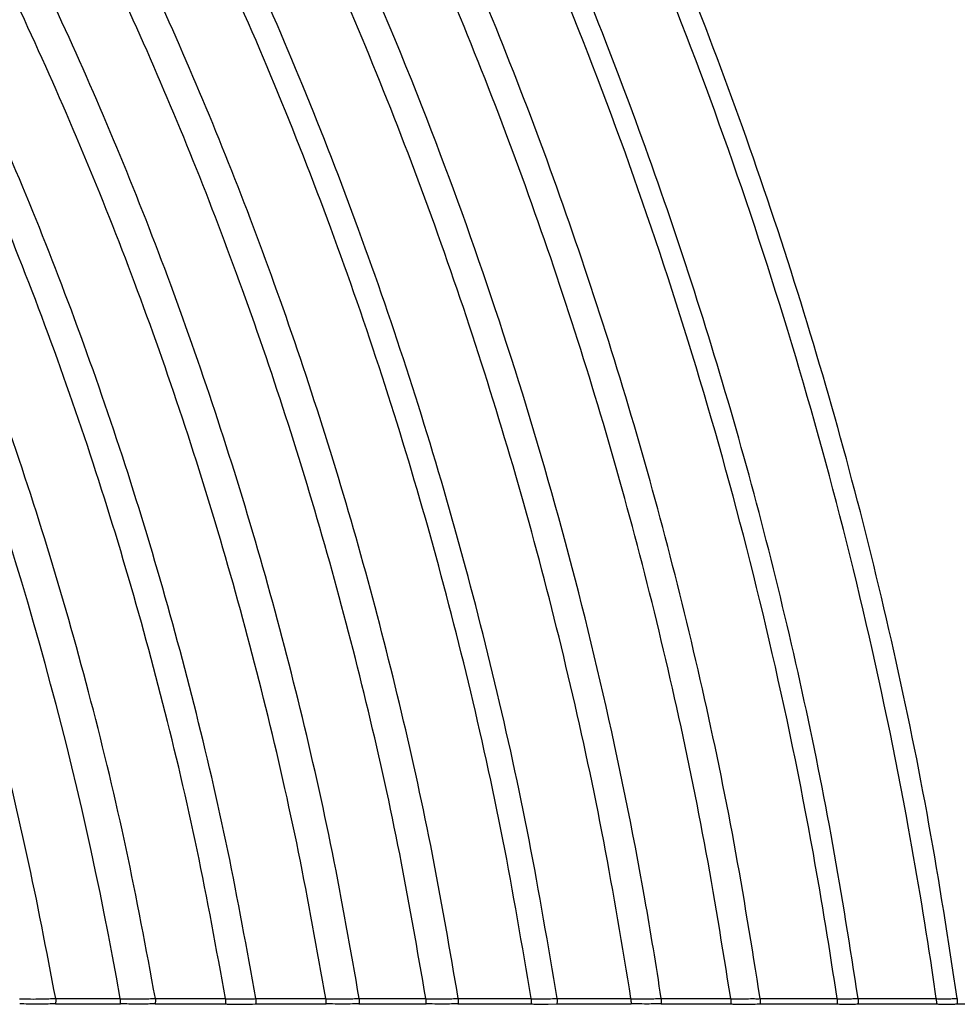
# Model space of a CAD drawing. Header units: millimetres. Extents: x 105 to 2940, y 116 to 1558.
# Tile 26 of 38: x 1651 to 1825, y 116 to 299. Entities that reach past the tile are written whole.
import ezdxf

# ---------------------------------------------------------------- set-up
doc = ezdxf.new("R2010")
doc.units = ezdxf.units.MM
doc.layers.add('FORMAT', color=7, linetype='Continuous')
doc.styles.add('SLDTEXTSTYLE0', font='TXT', dxfattribs={"width": 0.605})
doc.dimstyles.new('SLDDIMSTYLE0', dxfattribs={"dimtxt": 3.081982, "dimasz": 2, "dimexe": 0, "dimexo": 0.0625, "dimgap": 0.770496, "dimtad": 1, "dimdec": 0, "dimrnd": 1e-09, "dimzin": 12, "dimdsep": 46, "dimtxsty": 'SLDTEXTSTYLE0', "dimsah": 1, "dimcen": 0.09, "dimadec": 0, "dimazin": 3, "dimtfac": 1, "dimtofl": 0, "dimtmove": 0, "dimatfit": 3, "dimfxl": 1, "dimfrac": 2, "dimtolj": 1, "dimtzin": 12, "dimarcsym": 0})

# ---------------------------------------------------------------- blocks, each defined once
blk = doc.blocks.new('_D_6')
at = {"layer": 'FORMAT'}
for p, q in [((1677.08, 650.44), (2159.9, 650.44)), ((2158.91, 650.44), (2158.91, 116.91)), ((2045.75, 116.91), (2159.9, 116.91))]:
    blk.add_line(p, q, dxfattribs=at)
for points in [[(2158.91, 650.44), (2158.41, 648.44), (2159.41, 648.44)], [(2158.91, 116.91), (2159.41, 118.91), (2158.41, 118.91)]]:
    blk.add_solid(points, dxfattribs=at)
at = {"layer": 'FORMAT', "insert": (2154.82, 380.15), "char_height": 3.175, "attachment_point": 1, "rotation": 90, "style": 'SLDTEXTSTYLE0'}
blk.add_mtext('534', dxfattribs=at)

msp = doc.modelspace()

# ---------------------------------------------------------------- linework, layer by layer
at = {"color": 7, "linetype": 'Continuous', "lineweight": 25}
for p, q in [((1657.847, 115.91), (1669.948, 115.91)), ((1657.904, 116.935), (1657.907, 116.91)), ((1657.907, 116.91), (1669.889, 116.91)), ((1669.889, 116.91), (1669.891, 116.88)), ((1676.358, 115.91), (1689.497, 115.91)), ((1676.413, 116.933), (1676.416, 116.91)), ((1676.416, 116.91), (1689.438, 116.91)), ((1689.438, 116.91), (1689.44, 116.881)), ((1695.011, 115.91), (1708.097, 115.91)), ((1695.067, 116.932), (1695.069, 116.91)), ((1695.069, 116.91), (1708.045, 116.91)), ((1708.045, 116.91), (1708.047, 116.885)), ((1714.22, 115.91), (1726.681, 115.91)), ((1714.269, 116.929), (1714.271, 116.91)), ((1714.271, 116.91), (1726.633, 116.91)), ((1726.633, 116.91), (1726.635, 116.887)), ((1732.604, 115.91), (1746.242, 115.91)), ((1732.649, 116.928), (1732.651, 116.91)), ((1732.651, 116.91), (1746.191, 116.91)), ((1746.191, 116.91), (1746.193, 116.887)), ((1749.379, 115.872), (1750.958, 115.917)), ((1750.96, 115.91), (1764.775, 115.91)), ((1751.007, 116.928), (1751.008, 116.91)), ((1751.008, 116.91), (1764.732, 116.91)), ((1764.732, 116.91), (1764.733, 116.891)), ((1770.309, 115.91), (1783.299, 115.91)), ((1770.35, 116.925), (1770.351, 116.91)), ((1770.351, 116.91), (1783.26, 116.91)), ((1783.26, 116.91), (1783.261, 116.893)), ((1788.152, 115.905), (1788.681, 115.916)), ((1788.682, 115.91), (1803.034, 115.91)), ((1788.719, 116.924), (1788.72, 116.91)), ((1788.72, 116.91), (1802.992, 116.91)), ((1806.863, 115.91), (1821.468, 115.91)), ((1806.902, 116.924), (1806.904, 116.91)), ((1806.904, 116.91), (1821.43, 116.91)), ((1821.43, 116.91), (1821.431, 116.895)), ((1825.292, 115.91), (2044.76, 115.91))]:
    msp.add_line(p, q, dxfattribs=at)
at = {"color": 7, "linetype": 'Continuous', "lineweight": 25, "flags": 128}
for points in [[(1689.44, 116.881), (1689.443, 116.88), (1689.443, 116.88)], [(1802.993, 116.892), (1802.994, 116.892), (1802.994, 116.892)]]:
    msp.add_lwpolyline(points, dxfattribs=at)
at = {"color": 7, "linetype": 'Continuous', "lineweight": 25}
for points, knots in [([(1657.904, 116.935), (1656.201, 125.865), (1652.809, 143.652), (1646.368, 169.915), (1639.022, 195.652), (1630.725, 220.763), (1621.602, 245.04), (1611.709, 268.45), (1601.107, 290.985), (1589.77, 312.784), (1577.655, 333.98), (1564.781, 354.552), (1551.17, 374.471), (1536.959, 393.58), (1522.197, 411.852), (1506.938, 429.266), (1491.212, 445.787), (1474.911, 461.685), (1463.525, 471.697), (1457.762, 476.765)], [0, 0, 0, 0, 0.0649504, 0.1293696, 0.1931445, 0.2561561, 0.3182858, 0.3784139, 0.4377029, 0.4961967, 0.5539348, 0.6121084, 0.6695603, 0.7262787, 0.7822266, 0.8373639, 0.8916725, 0.9451727, 1, 1, 1, 1]), ([(1669.889, 116.91), (1662.495, 159.154), (1637.051, 250.818), (1582.536, 354.911), (1523.942, 429.966), (1490.758, 463.158), (1475.795, 476.646)], [0.53729016, 0.53729016, 0.53729016, 0.53729016, 0.5625, 0.59375, 0.6125, 0.627123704, 0.627123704, 0.627123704, 0.627123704]), ([(1676.413, 116.933), (1674.685, 126.229), (1671.243, 144.749), (1664.649, 172.103), (1657.098, 198.918), (1648.538, 225.09), (1639.105, 250.397), (1628.856, 274.798), (1617.855, 298.285), (1606.079, 321.001), (1593.48, 343.085), (1580.079, 364.515), (1565.9, 385.263), (1551.084, 405.164), (1535.684, 424.191), (1519.754, 442.316), (1503.339, 459.519), (1491.677, 470.798), (1485.586, 476.432), (1485.226, 476.765)], [0, 0, 0, 0, 0.0683841, 0.1362363, 0.2034342, 0.2698494, 0.3353509, 0.3987391, 0.4612388, 0.5228994, 0.5837654, 0.6450955, 0.7056736, 0.7654907, 0.8245074, 0.8826809, 0.93999, 0.9964552, 1, 1, 1, 1]), ([(1689.438, 116.91), (1687.758, 126.13), (1684.411, 144.505), (1678.007, 171.667), (1670.67, 198.326), (1662.353, 224.384), (1653.185, 249.62), (1643.219, 273.989), (1632.52, 297.476), (1621.062, 320.223), (1608.798, 342.371), (1595.744, 363.901), (1581.923, 384.787), (1567.464, 404.868), (1552.422, 424.126), (1536.829, 442.516), (1520.792, 460.077), (1509.611, 471.152), (1504.06, 476.65)], [0, 0, 0, 0, 0.0683219, 0.1361533, 0.203379, 0.2698779, 0.3355244, 0.3990866, 0.4617776, 0.5236465, 0.5847377, 0.6463156, 0.7071633, 0.7672944, 0.826678, 0.8852748, 0.9430477, 1, 1, 1, 1]), ([(1695.067, 116.932), (1693.409, 126.113), (1690.104, 144.41), (1683.784, 171.466), (1676.545, 198.036), (1668.337, 224.023), (1659.29, 249.207), (1649.456, 273.541), (1638.895, 297.009), (1627.584, 319.751), (1615.475, 341.909), (1602.584, 363.463), (1588.931, 384.392), (1574.642, 404.534), (1559.769, 423.872), (1544.344, 442.365), (1528.472, 460.049), (1517.4, 471.219), (1511.903, 476.765)], [0, 0, 0, 0, 0.0681907, 0.1359091, 0.203043, 0.2694748, 0.3350822, 0.3986242, 0.4613041, 0.5231703, 0.5842673, 0.6458597, 0.7067311, 0.766903, 0.8263509, 0.885037, 0.9429227, 1, 1, 1, 1]), ([(1708.045, 116.91), (1706.437, 125.993), (1703.231, 144.103), (1697.107, 170.903), (1690.093, 197.252), (1682.141, 223.059), (1673.374, 248.107), (1663.842, 272.347), (1653.603, 295.755), (1642.633, 318.471), (1630.236, 341.86), (1616.274, 365.783), (1600.613, 390.076), (1584.123, 413.35), (1566.846, 435.556), (1548.936, 456.735), (1536.32, 470.057), (1530.061, 476.667)], [0, 0, 0, 0, 0.067895, 0.1353609, 0.2022894, 0.2685702, 0.3340886, 0.3975922, 0.4602538, 0.5221205, 0.5832362, 0.6550672, 0.7259508, 0.7959264, 0.8649632, 0.9330048, 1, 1, 1, 1]), ([(1714.269, 116.929), (1712.682, 125.973), (1709.518, 144.006), (1703.479, 170.704), (1696.562, 196.966), (1688.719, 222.702), (1680.071, 247.699), (1670.669, 271.906), (1660.568, 295.297), (1649.744, 318.009), (1637.509, 341.409), (1623.728, 365.362), (1608.264, 389.706), (1591.974, 413.056), (1574.897, 435.364), (1557.185, 456.672), (1544.702, 470.101), (1538.508, 476.765)], [0, 0, 0, 0, 0.0677609, 0.1351155, 0.2019531, 0.2681666, 0.3336448, 0.3971334, 0.4597896, 0.5216591, 0.5827853, 0.6546391, 0.7255563, 0.7955834, 0.8647021, 0.9328592, 1, 1, 1, 1]), ([(1726.633, 116.91), (1725.089, 125.871), (1722.009, 143.746), (1716.139, 170.23), (1709.414, 196.308), (1701.789, 221.894), (1693.379, 246.777), (1684.234, 270.907), (1674.406, 294.252), (1663.872, 316.945), (1651.961, 340.354), (1638.539, 364.35), (1623.47, 388.779), (1607.582, 412.258), (1590.912, 434.747), (1573.599, 456.288), (1561.389, 469.912), (1555.327, 476.676)], [0, 0, 0, 0, 0.0674954, 0.1346359, 0.2012984, 0.2673818, 0.3327809, 0.3962431, 0.4588952, 0.5207757, 0.5819276, 0.6538306, 0.7248174, 0.7949408, 0.8642106, 0.9325814, 1, 1, 1, 1]), ([(1732.649, 116.928), (1731.124, 125.855), (1728.081, 143.664), (1722.285, 170.06), (1715.645, 196.064), (1708.115, 221.59), (1699.809, 246.43), (1690.777, 270.533), (1681.068, 293.865), (1670.661, 316.557), (1658.892, 339.978), (1645.626, 364), (1630.731, 388.475), (1615.02, 412.018), (1598.527, 434.592), (1581.392, 456.242), (1569.301, 469.955), (1563.297, 476.765)], [0, 0, 0, 0, 0.0673723, 0.1344167, 0.2010003, 0.2670249, 0.332388, 0.3958388, 0.4584916, 0.5203796, 0.5815455, 0.6534733, 0.7244937, 0.7946607, 0.8639956, 0.9324591, 1, 1, 1, 1]), ([(1746.191, 116.91), (1744.525, 126.778), (1741.2, 146.468), (1734.737, 175.623), (1727.262, 204.309), (1718.727, 232.412), (1709.213, 259.851), (1698.76, 286.552), (1687.413, 312.469), (1675.026, 337.976), (1661.584, 363.033), (1647.08, 387.592), (1631.772, 411.26), (1615.686, 434.005), (1598.956, 455.873), (1587.142, 469.77), (1581.273, 476.675)], [0, 0, 0, 0, 0.0748717, 0.1493877, 0.22335, 0.2966281, 0.3690862, 0.4405914, 0.511115, 0.5807165, 0.6527055, 0.7238057, 0.7940712, 0.8635426, 0.932201, 1, 1, 1, 1]), ([(1751.007, 116.928), (1749.356, 126.769), (1746.061, 146.409), (1739.659, 175.497), (1732.255, 204.13), (1723.799, 232.193), (1714.372, 259.606), (1704.014, 286.295), (1692.77, 312.212), (1680.491, 337.73), (1667.167, 362.809), (1652.787, 387.403), (1637.607, 411.118), (1621.651, 433.924), (1605.05, 455.868), (1593.325, 469.828), (1587.498, 476.765)], [0, 0, 0, 0, 0.07476919, 0.14921077, 0.2231142, 0.29635162, 0.36879008, 0.44029653, 0.51082965, 0.58044644, 0.6524573, 0.72358525, 0.79388454, 0.86339902, 0.93211906, 1, 1, 1, 1]), ([(1764.732, 116.91), (1763.125, 126.668), (1759.917, 146.152), (1753.694, 175.035), (1746.493, 203.499), (1738.268, 231.429), (1729.094, 258.75), (1719.012, 285.387), (1708.063, 311.288), (1696.103, 336.821), (1683.12, 361.946), (1669.101, 386.62), (1654.294, 410.449), (1638.72, 433.409), (1622.5, 455.547), (1611.036, 469.67), (1605.336, 476.691)], [0, 0, 0, 0, 0.0744754, 0.1487088, 0.2224473, 0.2955701, 0.3679515, 0.4394627, 0.5100286, 0.5796939, 0.6517715, 0.7229822, 0.7933798, 0.863013, 0.9318984, 1, 1, 1, 1]), ([(1770.35, 116.925), (1769.409, 123.089), (1768.393, 129.258), (1758.256, 186.594), (1727.461, 294.449), (1668.461, 403.838), (1624.551, 462.048), (1612.486, 476.765)], [0.53262912, 0.53262912, 0.53262912, 0.53262912, 0.535842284, 0.535842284, 0.5625, 0.59375, 0.604988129, 0.604988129, 0.604988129, 0.604988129]), ([(1783.26, 116.91), (1781.708, 126.566), (1778.606, 145.863), (1772.606, 174.499), (1765.656, 202.762), (1757.715, 230.536), (1748.854, 257.75), (1739.112, 284.329), (1728.526, 310.219), (1716.958, 335.779), (1704.395, 360.971), (1690.822, 385.751), (1676.478, 409.728), (1661.377, 432.879), (1645.635, 455.255), (1634.498, 469.576), (1628.959, 476.699)], [0, 0, 0, 0, 0.0740925, 0.1480679, 0.2216006, 0.2945785, 0.3668849, 0.4383992, 0.5090184, 0.578756, 0.6509282, 0.7222519, 0.792781, 0.8625645, 0.9316414, 1, 1, 1, 1]), ([(1788.719, 116.924), (1787.182, 126.553), (1784.109, 145.801), (1778.17, 174.374), (1771.288, 202.587), (1763.424, 230.322), (1754.647, 257.51), (1744.996, 284.077), (1734.509, 309.967), (1723.047, 335.54), (1710.597, 360.753), (1697.145, 385.567), (1682.926, 409.587), (1667.953, 432.794), (1652.341, 455.238), (1641.294, 469.613), (1635.799, 476.765)], [0, 0, 0, 0, 0.0739832, 0.1478875, 0.2213633, 0.2943009, 0.3665855, 0.4380995, 0.5087355, 0.5784953, 0.650696, 0.722053, 0.7926202, 0.8624466, 0.9315739, 1, 1, 1, 1]), ([(1802.992, 116.91), (1801.679, 125.874), (1800.212, 134.849), (1788.989, 197.053), (1756.532, 309.295), (1699.44, 414.316), (1660.089, 468.328), (1653.717, 476.695)], [0.53134913, 0.53134913, 0.53134913, 0.53134913, 0.535842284, 0.535842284, 0.5625, 0.59375, 0.599629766, 0.599629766, 0.599629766, 0.599629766]), ([(1806.902, 116.924), (1805.414, 126.462), (1802.436, 145.545), (1796.696, 173.9), (1790.037, 201.938), (1782.426, 229.536), (1773.927, 256.628), (1764.575, 283.145), (1754.412, 309.027), (1743.297, 334.628), (1731.219, 359.903), (1718.163, 384.813), (1704.356, 408.964), (1689.808, 432.338), (1674.627, 454.985), (1663.877, 469.528), (1658.528, 476.765)], [0, 0, 0, 0, 0.0736197, 0.1472956, 0.2205875, 0.2933929, 0.3656049, 0.437113, 0.5078067, 0.5776455, 0.6499448, 0.7214156, 0.7921112, 0.8620804, 0.931368, 1, 1, 1, 1]), ([(1821.43, 116.91), (1821.261, 118.092), (1819.728, 128.636), (1817.986, 139.195), (1806.359, 202.965), (1772.963, 317.686), (1716.886, 420.41), (1679.92, 472.05), (1676.508, 476.705)], [0.530670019, 0.530670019, 0.530670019, 0.530670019, 0.53125, 0.535842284, 0.535842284, 0.5625, 0.59375, 0.596884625, 0.596884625, 0.596884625, 0.596884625]), ([(1825.327, 116.922), (1823.663, 127.727), (1820.334, 149.35), (1813.742, 181.45), (1806, 213.15), (1797.072, 244.282), (1787.045, 274.754), (1775.968, 304.474), (1764.219, 332.583), (1751.94, 359.11), (1739.258, 384.113), (1725.839, 408.388), (1711.693, 431.919), (1696.922, 454.754), (1686.456, 469.45), (1681.247, 476.765)], [0, 0, 0, 0, 0.0837702, 0.1676477, 0.2510417, 0.3338065, 0.4157901, 0.4968358, 0.5768159, 0.6492191, 0.7208073, 0.7916329, 0.8617448, 0.9311875, 1, 1, 1, 1]), ([(1651.156, 116.877), (1651.157, 116.877), (1651.619, 116.877), (1652.89, 116.821), (1654.695, 116.838), (1656.41, 116.854), (1657.521, 116.935), (1657.904, 116.935), (1657.904, 116.935)], [0, 0, 0, 0, 0.0000098, 0.2290132, 0.5327742, 0.8101042, 0.9999902, 1, 1, 1, 1]), ([(1651.224, 115.92), (1651.227, 115.926), (1651.23, 115.933), (1651.234, 115.943), (1651.234, 115.944)], [0, 0, 0, 0, 0.867904, 1, 1, 1, 1]), ([(1657.825, 115.944), (1657.394, 115.927), (1656.373, 115.886), (1654.687, 115.864), (1652.913, 115.88), (1651.75, 115.924), (1651.234, 115.944)], [0, 0, 0, 0, 0.19750755, 0.4677774, 0.76392606, 1, 1, 1, 1]), ([(1657.838, 115.916), (1657.834, 115.923), (1657.83, 115.93), (1657.826, 115.943), (1657.825, 115.944)], [0, 0, 0, 0, 0.8973535, 1, 1, 1, 1]), ([(1657.907, 116.91), (1657.908, 116.798), (1657.912, 116.574), (1657.904, 116.274), (1657.889, 116.05), (1657.868, 115.922), (1657.853, 115.922), (1657.847, 115.922)], [0, 0, 0, 0, 0.2137741, 0.427545, 0.641388, 0.855789, 1, 1, 1, 1]), ([(1669.891, 116.88), (1669.89, 116.768), (1669.888, 116.545), (1669.895, 116.25), (1669.911, 116.035), (1669.929, 115.917), (1669.943, 115.922), (1669.948, 115.924)], [0, 0, 0, 0, 0.2180605, 0.4361278, 0.6542915, 0.8729661, 1, 1, 1, 1]), ([(1669.891, 116.88), (1669.892, 116.88), (1669.893, 116.88), (1669.894, 116.88), (1669.894, 116.88)], [0, 0, 0, 0, 0.97984828, 1, 1, 1, 1]), ([(1669.894, 116.88), (1669.894, 116.88), (1670.341, 116.88), (1671.571, 116.828), (1673.313, 116.844), (1674.969, 116.859), (1676.043, 116.933), (1676.413, 116.933), (1676.413, 116.933)], [0, 0, 0, 0, 0.0000102, 0.2292245, 0.5329405, 0.8099957, 0.9999898, 1, 1, 1, 1]), ([(1669.959, 115.92), (1669.962, 115.926), (1669.965, 115.932), (1669.968, 115.943), (1669.968, 115.944)], [0, 0, 0, 0, 0.8672067, 1, 1, 1, 1]), ([(1676.338, 115.944), (1675.921, 115.928), (1674.934, 115.891), (1673.305, 115.87), (1671.592, 115.884), (1670.467, 115.926), (1669.968, 115.944)], [0, 0, 0, 0, 0.1975392, 0.4676278, 0.7638226, 1, 1, 1, 1]), ([(1676.35, 115.916), (1676.346, 115.923), (1676.342, 115.93), (1676.338, 115.943), (1676.338, 115.944)], [0, 0, 0, 0, 0.8948369, 1, 1, 1, 1]), ([(1676.416, 116.91), (1676.417, 116.798), (1676.42, 116.574), (1676.413, 116.274), (1676.398, 116.05), (1676.379, 115.922), (1676.364, 115.922), (1676.358, 115.922)], [0, 0, 0, 0, 0.2138553, 0.4277053, 0.6416288, 0.8560439, 1, 1, 1, 1]), ([(1689.44, 116.881), (1689.439, 116.769), (1689.436, 116.545), (1689.444, 116.251), (1689.46, 116.035), (1689.478, 115.916), (1689.492, 115.921), (1689.498, 115.923)], [0, 0, 0, 0, 0.2165741, 0.4331449, 0.6498305, 0.8670207, 1, 1, 1, 1]), ([(1689.443, 116.88), (1689.443, 116.88), (1689.861, 116.88), (1690.932, 116.842), (1692.456, 116.836), (1693.84, 116.922), (1694.769, 116.858), (1695.067, 116.932), (1695.067, 116.932)], [0, 0, 0, 0, 0.0000118, 0.2483807, 0.537456, 0.818961, 0.9999879, 1, 1, 1, 1]), ([(1689.497, 115.913), (1689.855, 115.898), (1690.909, 115.854), (1691.978, 115.854), (1692.685, 115.854)], [0, 0, 0, 0, 0.33919383, 1, 1, 1, 1]), ([(1692.685, 115.854), (1692.708, 115.854), (1693.487, 115.846), (1694.261, 115.879), (1695.012, 115.91)], [0, 0, 0, 0, 0.0298795, 1, 1, 1, 1]), ([(1695.069, 116.91), (1695.07, 116.798), (1695.073, 116.574), (1695.066, 116.274), (1695.051, 116.05), (1695.032, 115.922), (1695.017, 115.922), (1695.011, 115.922)], [0, 0, 0, 0, 0.2139615, 0.427918, 0.6419479, 0.8564698, 1, 1, 1, 1]), ([(1708.047, 116.885), (1708.046, 116.773), (1708.044, 116.549), (1708.051, 116.255), (1708.064, 116.034), (1708.084, 115.911), (1708.101, 115.903), (1708.112, 115.932), (1708.115, 115.942), (1708.115, 115.944)], [0, 0, 0, 0, 0.1859387, 0.3718862, 0.5578896, 0.7442287, 0.9310251, 0.9905808, 1, 1, 1, 1]), ([(1708.047, 116.885), (1708.048, 116.885), (1708.049, 116.885), (1708.049, 116.885), (1708.049, 116.885)], [0, 0, 0, 0, 0.9745857, 1, 1, 1, 1]), ([(1708.049, 116.885), (1708.049, 116.885), (1708.403, 116.885), (1709.574, 116.841), (1711.225, 116.853), (1712.883, 116.867), (1713.911, 116.929), (1714.269, 116.929), (1714.269, 116.929)], [0, 0, 0, 0, 0.0000107, 0.1902918, 0.5326735, 0.8075532, 0.9999893, 1, 1, 1, 1]), ([(1714.202, 115.944), (1713.8, 115.931), (1712.855, 115.899), (1711.221, 115.881), (1709.589, 115.895), (1708.514, 115.931), (1708.115, 115.944)], [0, 0, 0, 0, 0.19933157, 0.46787567, 0.80246107, 1, 1, 1, 1]), ([(1714.213, 115.916), (1714.21, 115.923), (1714.206, 115.93), (1714.203, 115.942), (1714.202, 115.944)], [0, 0, 0, 0, 0.8871423, 1, 1, 1, 1]), ([(1714.271, 116.91), (1714.272, 116.798), (1714.275, 116.573), (1714.268, 116.274), (1714.255, 116.05), (1714.238, 115.922), (1714.225, 115.922), (1714.22, 115.922)], [0, 0, 0, 0, 0.2140552, 0.4281075, 0.6422288, 0.8567249, 1, 1, 1, 1]), ([(1726.635, 116.887), (1726.634, 116.775), (1726.631, 116.551), (1726.638, 116.256), (1726.65, 116.035), (1726.668, 115.911), (1726.685, 115.903), (1726.695, 115.932), (1726.698, 115.942), (1726.698, 115.944)], [0, 0, 0, 0, 0.1857827, 0.3715711, 0.5574034, 0.7435453, 0.930074, 0.9902855, 1, 1, 1, 1]), ([(1726.635, 116.887), (1726.635, 116.887), (1726.636, 116.887), (1726.637, 116.887), (1726.637, 116.887)], [0, 0, 0, 0, 0.9708085, 1, 1, 1, 1]), ([(1726.637, 116.887), (1726.637, 116.887), (1726.969, 116.887), (1728.101, 116.847), (1729.695, 116.859), (1731.308, 116.871), (1732.302, 116.928), (1732.649, 116.928), (1732.649, 116.928)], [0, 0, 0, 0, 0.0000111, 0.1847528, 0.5330276, 0.8070447, 0.9999889, 1, 1, 1, 1]), ([(1732.587, 115.944), (1732.197, 115.932), (1731.283, 115.903), (1729.692, 115.887), (1728.114, 115.9), (1727.073, 115.932), (1726.698, 115.944)], [0, 0, 0, 0, 0.1996135, 0.4675232, 0.8081568, 1, 1, 1, 1]), ([(1732.651, 116.91), (1732.652, 116.798), (1732.655, 116.573), (1732.649, 116.274), (1732.636, 116.047), (1732.618, 115.916), (1732.601, 115.901), (1732.591, 115.93), (1732.587, 115.942), (1732.587, 115.944)], [0, 0, 0, 0, 0.1834779, 0.3669584, 0.550486, 0.7342985, 0.9184953, 0.990455, 1, 1, 1, 1]), ([(1746.193, 116.887), (1746.192, 116.775), (1746.19, 116.551), (1746.196, 116.255), (1746.209, 116.038), (1746.225, 115.918), (1746.237, 115.922), (1746.242, 115.923)], [0, 0, 0, 0, 0.21628207, 0.432569, 0.64892435, 0.86563659, 1, 1, 1, 1]), ([(1746.193, 116.887), (1746.194, 116.887), (1746.194, 116.887), (1746.195, 116.887), (1746.195, 116.887)], [0, 0, 0, 0, 0.9699458, 1, 1, 1, 1]), ([(1746.195, 116.887), (1746.195, 116.887), (1746.557, 116.887), (1747.482, 116.857), (1748.787, 116.869), (1749.97, 116.88), (1750.751, 116.928), (1751.007, 116.928), (1751.007, 116.928)], [0, 0, 0, 0, 0.0000138, 0.2514206, 0.5410319, 0.8222282, 0.9999862, 1, 1, 1, 1]), ([(1746.242, 115.912), (1746.551, 115.902), (1747.585, 115.868), (1748.642, 115.851), (1749.373, 115.872), (1749.379, 115.872)], [0, 0, 0, 0, 0.2980128, 0.9948711, 1, 1, 1, 1]), ([(1751.008, 116.91), (1751.01, 116.798), (1751.012, 116.573), (1751.006, 116.274), (1750.993, 116.049), (1750.977, 115.92), (1750.964, 115.921), (1750.958, 115.921)], [0, 0, 0, 0, 0.2109056, 0.4218095, 0.6327814, 0.8440745, 1, 1, 1, 1]), ([(1764.733, 116.891), (1764.732, 116.779), (1764.731, 116.555), (1764.736, 116.259), (1764.747, 116.036), (1764.763, 115.912), (1764.778, 115.903), (1764.787, 115.931), (1764.789, 115.942), (1764.79, 115.944)], [0, 0, 0, 0, 0.18552664, 0.3710444, 0.55661742, 0.74240881, 0.92851753, 0.98969458, 1, 1, 1, 1]), ([(1764.733, 116.891), (1764.734, 116.891), (1764.734, 116.891), (1764.735, 116.891), (1764.735, 116.891)], [0, 0, 0, 0, 0.9632126, 1, 1, 1, 1]), ([(1764.735, 116.891), (1765.667, 116.87), (1766.604, 116.862), (1768.011, 116.87), (1768.48, 116.877), (1769.416, 116.896), (1769.884, 116.911), (1770.35, 116.925)], [0, 0, 0, 0, 0.5, 0.5, 0.75, 0.75, 1, 1, 1, 1]), ([(1770.294, 115.944), (1769.929, 115.934), (1769.075, 115.911), (1767.574, 115.897), (1766.101, 115.908), (1765.126, 115.935), (1764.79, 115.944)], [0, 0, 0, 0, 0.19986371, 0.46684864, 0.81625102, 1, 1, 1, 1]), ([(1770.303, 115.916), (1770.3, 115.923), (1770.298, 115.93), (1770.295, 115.942), (1770.294, 115.944)], [0, 0, 0, 0, 0.8747194, 1, 1, 1, 1]), ([(1770.351, 116.91), (1770.352, 116.798), (1770.354, 116.573), (1770.349, 116.273), (1770.338, 116.049), (1770.324, 115.922), (1770.313, 115.922), (1770.309, 115.922)], [0, 0, 0, 0, 0.214276, 0.4285546, 0.6428639, 0.8574439, 1, 1, 1, 1]), ([(1783.261, 116.893), (1783.26, 116.781), (1783.258, 116.557), (1783.263, 116.26), (1783.273, 116.04), (1783.286, 115.919), (1783.295, 115.922), (1783.299, 115.923)], [0, 0, 0, 0, 0.2160339, 0.4320589, 0.6481287, 0.8644014, 1, 1, 1, 1]), ([(1783.261, 116.893), (1783.261, 116.893), (1783.262, 116.893), (1783.262, 116.893), (1783.262, 116.893)], [0, 0, 0, 0, 0.9567164, 1, 1, 1, 1]), ([(1783.262, 116.893), (1783.262, 116.893), (1783.534, 116.893), (1784.564, 116.867), (1786.006, 116.85), (1787.493, 116.932), (1788.409, 116.846), (1788.719, 116.924), (1788.719, 116.924)], [0, 0, 0, 0, 0.0000122, 0.1666526, 0.5339273, 0.8052124, 0.9999875, 1, 1, 1, 1]), ([(1783.299, 115.911), (1783.544, 115.905), (1784.667, 115.874), (1786.294, 115.859), (1787.663, 115.893), (1788.152, 115.905)], [0, 0, 0, 0, 0.1520279, 0.6967629, 1, 1, 1, 1]), ([(1788.72, 116.91), (1788.721, 116.798), (1788.723, 116.573), (1788.718, 116.273), (1788.708, 116.049), (1788.695, 115.92), (1788.685, 115.921), (1788.681, 115.921)], [0, 0, 0, 0, 0.2112014, 0.4224036, 0.6336375, 0.8450723, 1, 1, 1, 1]), ([(1802.993, 116.892), (1802.992, 116.78), (1802.99, 116.556), (1802.995, 116.259), (1803.006, 116.04), (1803.02, 115.918), (1803.03, 115.922), (1803.034, 115.923)], [0, 0, 0, 0, 0.2160716, 0.4321422, 0.6482666, 0.8646376, 1, 1, 1, 1]), ([(1802.994, 116.892), (1803.643, 116.879), (1804.296, 116.875), (1805.275, 116.883), (1805.601, 116.888), (1806.253, 116.903), (1806.578, 116.914), (1806.902, 116.924)], [0, 0, 0, 0, 0.5, 0.5, 0.75, 0.75, 1, 1, 1, 1]), ([(1803.034, 115.911), (1803.299, 115.904), (1804.273, 115.876), (1805.559, 115.874), (1806.564, 115.904), (1806.862, 115.913)], [0, 0, 0, 0, 0.2089967, 0.7653816, 1, 1, 1, 1]), ([(1806.904, 116.91), (1806.905, 116.798), (1806.907, 116.573), (1806.902, 116.273), (1806.891, 116.049), (1806.877, 115.921), (1806.866, 115.922), (1806.862, 115.922)], [0, 0, 0, 0, 0.21305506, 0.42610316, 0.639214, 0.85254927, 1, 1, 1, 1]), ([(1821.431, 116.895), (1821.431, 116.782), (1821.429, 116.558), (1821.434, 116.261), (1821.443, 116.041), (1821.455, 115.919), (1821.464, 115.922), (1821.468, 115.923)], [0, 0, 0, 0, 0.2158955, 0.4317765, 0.6477072, 0.8638354, 1, 1, 1, 1]), ([(1821.431, 116.895), (1821.432, 116.895), (1821.432, 116.895), (1821.433, 116.895), (1821.433, 116.895)], [0, 0, 0, 0, 0.9502772, 1, 1, 1, 1]), ([(1821.433, 116.895), (1821.433, 116.895), (1821.72, 116.895), (1822.479, 116.877), (1823.536, 116.886), (1824.497, 116.893), (1825.124, 116.922), (1825.327, 116.922), (1825.327, 116.922)], [0, 0, 0, 0, 0.0000171, 0.2471856, 0.546647, 0.8251498, 0.9999829, 1, 1, 1, 1]), ([(1821.467, 115.911), (1821.704, 115.905), (1822.696, 115.88), (1823.979, 115.878), (1825.013, 115.905), (1825.292, 115.912)], [0, 0, 0, 0, 0.185806, 0.7808472, 1, 1, 1, 1]), ([(1825.328, 116.91), (1825.329, 116.798), (1825.331, 116.573), (1825.326, 116.273), (1825.317, 116.049), (1825.305, 115.921), (1825.295, 115.922), (1825.292, 115.922)], [0, 0, 0, 0, 0.213415, 0.4268335, 0.6402804, 0.8539238, 1, 1, 1, 1])]:
    msp.add_open_spline(points, degree=3, knots=knots, dxfattribs=at)
msp.add_open_spline([(1802.992, 116.91), (1802.993, 116.904), (1802.993, 116.898), (1802.993, 116.892)], degree=3, dxfattribs=at)

# ---------------------------------------------------------------- dimensions: what is measured, and where the dimension line sits
at = {"layer": 'FORMAT'}
dim = msp.add_linear_dim(base=(2158.913, 116.91), p1=(1676.09, 650.444), p2=(2044.76, 116.91), angle=90, dimstyle='SLDDIMSTYLE0', dxfattribs=at)
dim.commit()
dim.dimension.update_dxf_attribs({"geometry": '_D_6', "text_midpoint": (2158.913, 383.677), "dimtype": 160})

doc.saveas('drawing.dxf')
